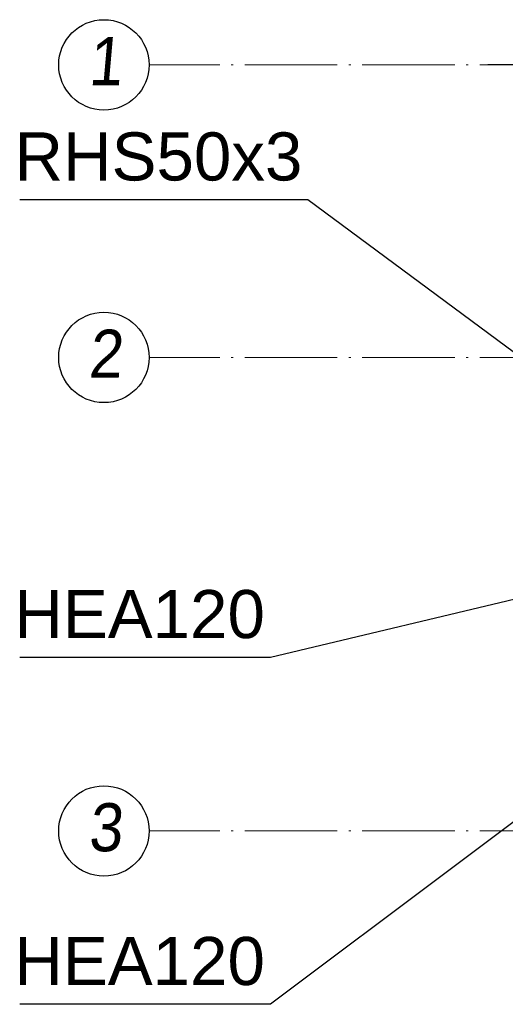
# Paper-space layout 'A0 Advance Steel' of a CAD drawing. Header units: millimetres. Extents: x 228 to 822, y 214 to 634.
# Tile 70 of 76: x 553 to 578, y 533 to 584. Entities that reach past the tile are written whole.
import ezdxf

# ---------------------------------------------------------------- set-up
doc = ezdxf.new("R2010")
doc.units = ezdxf.units.MM
doc.linetypes.add('ACAD_ISO04W100', pattern=[30, 24, -3, 0, -3])
doc.layers.get('0').update_dxf_attribs({"linetype": 'CONTINUOUS'})
doc.layers.add('AS_Belki', color=145, linetype='CONTINUOUS')
doc.styles.add('Arial', font='arial.ttf')
doc.styles.add('ARIAL_1', font='arial.ttf', dxfattribs={"width": 0.9, "oblique": 5})

# ---------------------------------------------------------------- blocks, each defined once
blk = doc.blocks.new('324ewdsczxzxcz')
at = {"linetype": 'ACAD_ISO04W100', "lineweight": 5, "ltscale": 0.2}
for p, q in [((378.311, 321.018, -2695.986), (283.147, 321.018, -2695.986)), ((378.311, 305.818, -2695.986), (283.147, 305.818, -2695.986)), ((378.311, 281.218, -8093.957), (283.147, 281.218, -8093.957))]:
    blk.add_line(p, q, dxfattribs=at)
for centre in [(280.8, 321.018, -2695.986), (280.8, 305.818, -2695.986), (280.8, 281.218, -8093.957)]:
    blk.add_circle(centre, 2.347)
at = {"char_height": 2.5, "attachment_point": 1, "style": 'ARIAL_1'}
for s, insert in [('1', (279.981, 322.461, -2695.986)), ('2', (279.981, 307.261, -2695.986)), ('3', (279.981, 282.661, -8093.957))]:
    blk.add_mtext_dynamic_manual_height_columns(s, width=4.31573, gutter_width=12.5, heights=[0], dxfattribs=dict(at, insert=insert))

psp = doc.layouts.new('A0 Advance Steel')

# ---------------------------------------------------------------- linework, layer by layer
at = {"color": 7}
for points in [[(587.106, 560.602), (567.909, 574.829), (552.961, 574.829)], [(594.36, 554.336), (565.97, 533.03), (552.961, 533.03)], [(579.76, 554.336), (565.97, 551.053), (552.961, 551.053)]]:
    psp.add_lwpolyline(points, dxfattribs=at)
at = {"layer": 'AS_Belki', "color": 10, "linetype": 'ACAD_ISO04W100', "ltscale": 0.15}
psp.add_lwpolyline([(637.26, 581.836), (634.76, 581.836), (579.76, 581.836), (577.26, 581.836)], dxfattribs=at)
psp.add_lwpolyline([(637.26, 581.836), (634.76, 581.836), (579.76, 581.836), (577.26, 581.836)], dxfattribs=at)

# ---------------------------------------------------------------- block references
psp.add_blockref('324ewdsczxzxcz', (276.531, 260.818, 8430.47))

# ---------------------------------------------------------------- texts
at = {"color": 7, "style": 'Arial'}
for s, p in [('RHS50x3', (552.687, 575.829)), ('HEA120', (552.682, 552.053)), ('HEA120', (552.682, 534.03))]:
    psp.add_text(s, height=2.5, dxfattribs=at).set_placement(p)

doc.saveas('drawing.dxf')
